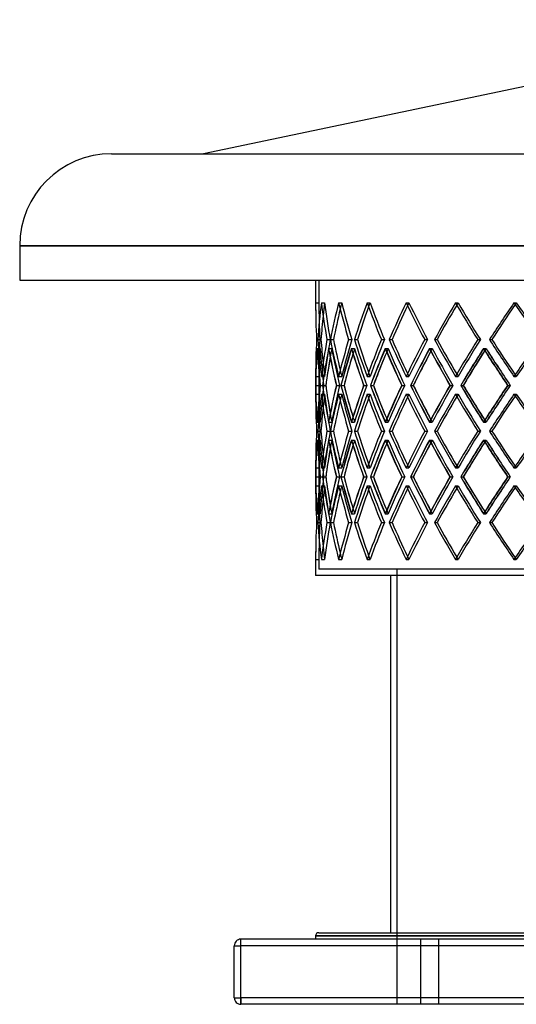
# Model space of a CAD drawing. Header units: millimetres. Extents: x -790 to 790, y -378 to 378.
# Tile 1 of 8: x -790 to -408, y -378 to 378. Entities that reach past the tile are written whole.
import ezdxf

# ---------------------------------------------------------------- set-up
doc = ezdxf.new("R2010")
doc.units = ezdxf.units.MM
doc.layers.add('HIDDEN', color=7, linetype='Continuous')
doc.layers.add('THICK', color=7, linetype='Continuous')

msp = doc.modelspace()

# ---------------------------------------------------------------- linework, layer by layer
at = {"layer": 'HIDDEN'}
for p, q in [((0, 204.46), (-790, 204.46)), ((-560, 178), (0, 178)), ((-560, 178), (-560, 160.64)), ((-562.5, 160.64), (-560, 160.64)), ((-558.06, 160.64), (-555.58, 160.64)), ((-558.06, 160.64), (-555.58, 160.64)), ((-544.83, 160.64), (-542.41, 160.64)), ((-544.83, 160.64), (-542.41, 160.64)), ((-523, 160.64), (-520.67, 160.64)), ((-523, 160.64), (-520.67, 160.64)), ((-492.92, 160.64), (-490.73, 160.64)), ((-492.92, 160.64), (-490.73, 160.64)), ((-455.07, 160.64), (-453.05, 160.64)), ((-455.07, 160.64), (-453.05, 160.64)), ((-410.04, 160.64), (-408.22, 160.64)), ((-410.04, 160.64), (-408.22, 160.64)), ((-561.79, 132.37), (-559.29, 132.37)), ((-561.79, 132.37), (-559.29, 132.37)), ((-560.9, 132.37), (-558.42, 132.37)), ((-553.81, 132.37), (-551.33, 132.37)), ((-553.81, 132.37), (-551.33, 132.37)), ((-551.17, 132.37), (-548.75, 132.37)), ((-537.11, 132.37), (-534.68, 132.37)), ((-537.11, 132.37), (-534.68, 132.37)), ((-532.75, 132.37), (-530.42, 132.37)), ((-511.93, 132.37), (-509.6, 132.37)), ((-511.93, 132.37), (-509.6, 132.37)), ((-505.92, 132.37), (-503.73, 132.37)), ((-478.68, 132.37), (-476.48, 132.37)), ((-478.68, 132.37), (-476.48, 132.37)), ((-471.12, 132.37), (-469.09, 132.37)), ((-437.88, 132.37), (-435.85, 132.37)), ((-437.88, 132.37), (-435.85, 132.37)), ((-428.88, 132.37), (-427.06, 132.37)), ((-561.4, 125.51), (-558.9, 125.51)), ((-561.38, 125.51), (-558.89, 125.51)), ((-552.57, 125.51), (-550.09, 125.51)), ((-552.5, 125.51), (-550.08, 125.51)), ((-535.03, 125.51), (-532.6, 125.51)), ((-534.91, 125.51), (-532.58, 125.51)), ((-509.04, 125.51), (-506.72, 125.51)), ((-508.89, 125.51), (-506.69, 125.51)), ((-475.03, 125.51), (-472.84, 125.51)), ((-474.83, 125.51), (-472.81, 125.51)), ((-433.53, 125.51), (-431.51, 125.51)), ((-433.29, 125.51), (-431.47, 125.51)), ((-562.5, 104.09), (-560, 104.09)), ((-560, 104.09), (-560, 90.38)), ((-558.06, 104.09), (-555.58, 104.09)), ((-558.06, 104.09), (-555.58, 104.09)), ((-544.83, 104.09), (-542.41, 104.09)), ((-544.83, 104.09), (-542.41, 104.09)), ((-523, 104.09), (-520.67, 104.09)), ((-523, 104.09), (-520.67, 104.09)), ((-492.92, 104.09), (-490.73, 104.09)), ((-492.92, 104.09), (-490.73, 104.09)), ((-455.07, 104.09), (-453.05, 104.09)), ((-455.07, 104.09), (-453.05, 104.09)), ((-410.04, 104.09), (-408.22, 104.09)), ((-410.04, 104.09), (-408.22, 104.09)), ((-562.45, 97.23), (-559.96, 97.23)), ((-558.91, 97.23), (-556.4, 97.23)), ((-558.88, 97.23), (-556.4, 97.23)), ((-557.12, 97.23), (-554.69, 97.23)), ((-546.56, 97.23), (-544.06, 97.23)), ((-546.49, 97.23), (-544.07, 97.23)), ((-543.01, 97.23), (-540.67, 97.23)), ((-525.59, 97.23), (-523.15, 97.23)), ((-525.48, 97.23), (-523.16, 97.23)), ((-520.33, 97.23), (-518.12, 97.23)), ((-496.32, 97.23), (-493.98, 97.23)), ((-496.19, 97.23), (-494, 97.23)), ((-489.44, 97.23), (-487.41, 97.23)), ((-459.23, 97.23), (-457.03, 97.23)), ((-459.07, 97.23), (-457.05, 97.23)), ((-450.84, 97.23), (-449, 97.23)), ((-414.9, 97.23), (-412.86, 97.23)), ((-414.71, 97.23), (-412.88, 97.23)), ((-562.5, 90.38), (-560, 90.38)), ((-558.06, 90.38), (-555.58, 90.38)), ((-558.06, 90.38), (-555.58, 90.38)), ((-544.83, 90.38), (-542.41, 90.38)), ((-544.83, 90.38), (-542.41, 90.38)), ((-523, 90.38), (-520.67, 90.38)), ((-523, 90.38), (-520.67, 90.38)), ((-492.92, 90.38), (-490.73, 90.38)), ((-492.92, 90.38), (-490.73, 90.38)), ((-455.07, 90.38), (-453.05, 90.38)), ((-455.07, 90.38), (-453.05, 90.38)), ((-410.04, 90.38), (-408.22, 90.38)), ((-410.04, 90.38), (-408.22, 90.38)), ((-561.4, 68.96), (-558.9, 68.96)), ((-561.38, 68.96), (-558.89, 68.96)), ((-552.57, 68.96), (-550.09, 68.96)), ((-552.5, 68.96), (-550.08, 68.96)), ((-535.03, 68.96), (-532.6, 68.96)), ((-534.91, 68.96), (-532.58, 68.96)), ((-509.04, 68.96), (-506.72, 68.96)), ((-508.89, 68.96), (-506.69, 68.96)), ((-475.03, 68.96), (-472.84, 68.96)), ((-474.83, 68.96), (-472.81, 68.96)), ((-433.53, 68.96), (-431.51, 68.96)), ((-433.29, 68.96), (-431.47, 68.96)), ((-561.79, 62.1), (-559.29, 62.1)), ((-561.79, 62.1), (-559.29, 62.1)), ((-560.9, 62.1), (-558.42, 62.1)), ((-553.81, 62.1), (-551.33, 62.1)), ((-553.81, 62.1), (-551.33, 62.1)), ((-551.17, 62.1), (-548.75, 62.1)), ((-537.11, 62.1), (-534.68, 62.1)), ((-537.11, 62.1), (-534.68, 62.1)), ((-532.75, 62.1), (-530.42, 62.1)), ((-511.93, 62.1), (-509.6, 62.1)), ((-511.93, 62.1), (-509.6, 62.1)), ((-505.92, 62.1), (-503.73, 62.1)), ((-478.68, 62.1), (-476.48, 62.1)), ((-478.68, 62.1), (-476.48, 62.1)), ((-471.12, 62.1), (-469.09, 62.1)), ((-437.88, 62.1), (-435.85, 62.1)), ((-437.88, 62.1), (-435.85, 62.1)), ((-428.88, 62.1), (-427.06, 62.1)), ((-561.4, 55.24), (-558.9, 55.24)), ((-561.38, 55.24), (-558.89, 55.24)), ((-552.57, 55.24), (-550.09, 55.24)), ((-552.5, 55.24), (-550.08, 55.24)), ((-535.03, 55.24), (-532.6, 55.24)), ((-534.91, 55.24), (-532.58, 55.24)), ((-509.04, 55.24), (-506.72, 55.24)), ((-508.89, 55.24), (-506.69, 55.24)), ((-475.03, 55.24), (-472.84, 55.24)), ((-474.83, 55.24), (-472.81, 55.24)), ((-433.53, 55.24), (-431.51, 55.24)), ((-433.29, 55.24), (-431.47, 55.24)), ((-562.5, 33.82), (-560, 33.82)), ((-560, 33.82), (-560, 20.11)), ((-558.06, 33.82), (-555.58, 33.82)), ((-558.06, 33.82), (-555.58, 33.82)), ((-544.83, 33.82), (-542.41, 33.82)), ((-544.83, 33.82), (-542.41, 33.82)), ((-523, 33.82), (-520.67, 33.82)), ((-523, 33.82), (-520.67, 33.82)), ((-492.92, 33.82), (-490.73, 33.82)), ((-492.92, 33.82), (-490.73, 33.82)), ((-455.07, 33.82), (-453.05, 33.82)), ((-455.07, 33.82), (-453.05, 33.82)), ((-410.04, 33.82), (-408.22, 33.82)), ((-410.04, 33.82), (-408.22, 33.82)), ((-562.45, 26.97), (-559.96, 26.97)), ((-558.91, 26.97), (-556.4, 26.97)), ((-558.88, 26.97), (-556.4, 26.97)), ((-557.12, 26.97), (-554.69, 26.97)), ((-546.56, 26.97), (-544.06, 26.97)), ((-546.49, 26.97), (-544.07, 26.97)), ((-543.01, 26.97), (-540.67, 26.97)), ((-525.59, 26.97), (-523.15, 26.97)), ((-525.48, 26.97), (-523.16, 26.97)), ((-520.33, 26.97), (-518.12, 26.97)), ((-496.32, 26.97), (-493.98, 26.97)), ((-496.19, 26.97), (-494, 26.97)), ((-489.44, 26.97), (-487.41, 26.97)), ((-459.23, 26.97), (-457.03, 26.97)), ((-459.07, 26.97), (-457.05, 26.97)), ((-450.84, 26.97), (-449, 26.97)), ((-414.9, 26.97), (-412.86, 26.97)), ((-414.71, 26.97), (-412.88, 26.97)), ((-562.5, 20.11), (-560, 20.11)), ((-558.06, 20.11), (-555.58, 20.11)), ((-558.06, 20.11), (-555.58, 20.11)), ((-544.83, 20.11), (-542.41, 20.11)), ((-544.83, 20.11), (-542.41, 20.11)), ((-523, 20.11), (-520.67, 20.11)), ((-523, 20.11), (-520.67, 20.11)), ((-492.92, 20.11), (-490.73, 20.11)), ((-492.92, 20.11), (-490.73, 20.11)), ((-455.07, 20.11), (-453.05, 20.11)), ((-455.07, 20.11), (-453.05, 20.11)), ((-410.04, 20.11), (-408.22, 20.11)), ((-410.04, 20.11), (-408.22, 20.11)), ((-561.4, -1.31), (-558.9, -1.31)), ((-561.38, -1.31), (-558.89, -1.31)), ((-552.57, -1.31), (-550.09, -1.31)), ((-552.5, -1.31), (-550.08, -1.31)), ((-535.03, -1.31), (-532.6, -1.31)), ((-534.91, -1.31), (-532.58, -1.31)), ((-509.04, -1.31), (-506.72, -1.31)), ((-508.89, -1.31), (-506.69, -1.31)), ((-475.03, -1.31), (-472.84, -1.31)), ((-474.83, -1.31), (-472.81, -1.31)), ((-433.53, -1.31), (-431.51, -1.31)), ((-433.29, -1.31), (-431.47, -1.31)), ((-561.79, -8.17), (-559.29, -8.17)), ((-561.79, -8.17), (-559.29, -8.17)), ((-560.9, -8.17), (-558.42, -8.17)), ((-553.81, -8.17), (-551.33, -8.17)), ((-553.81, -8.17), (-551.33, -8.17)), ((-551.17, -8.17), (-548.75, -8.17)), ((-537.11, -8.17), (-534.68, -8.17)), ((-537.11, -8.17), (-534.68, -8.17)), ((-532.75, -8.17), (-530.42, -8.17)), ((-511.93, -8.17), (-509.6, -8.17)), ((-511.93, -8.17), (-509.6, -8.17)), ((-505.92, -8.17), (-503.73, -8.17)), ((-478.68, -8.17), (-476.48, -8.17)), ((-478.68, -8.17), (-476.48, -8.17)), ((-471.12, -8.17), (-469.09, -8.17)), ((-437.88, -8.17), (-435.85, -8.17)), ((-437.88, -8.17), (-435.85, -8.17)), ((-428.88, -8.17), (-427.06, -8.17)), ((-562.5, -36.44), (-560, -36.44)), ((-560, -36.44), (-560, -43.8)), ((-558.06, -36.44), (-555.58, -36.44)), ((-558.06, -36.44), (-555.58, -36.44)), ((-544.83, -36.44), (-542.41, -36.44)), ((-544.83, -36.44), (-542.41, -36.44)), ((-523, -36.44), (-520.67, -36.44)), ((-523, -36.44), (-520.67, -36.44)), ((-492.92, -36.44), (-490.73, -36.44)), ((-492.92, -36.44), (-490.73, -36.44)), ((-455.07, -36.44), (-453.05, -36.44)), ((-455.07, -36.44), (-453.05, -36.44)), ((-410.04, -36.44), (-408.22, -36.44)), ((-410.04, -36.44), (-408.22, -36.44)), ((0, -43.8), (-560, -43.8)), ((-500, -43.8), (-500, -378)), ((-620, -333), (-620, -328)), ((-620, -328), (-620, -328)), ((0, -325.5), (-562.5, -325.5)), ((-482, -328), (-482, -378)), ((-482, -328), (-482, -378)), ((-468, -328), (-468, -378)), ((-468, -328), (-468, -378)), ((-625, -333), (-625, -333)), ((-625, -333), (-620, -333)), ((620, -333), (-620, -333)), ((-620, -373), (-620, -333)), ((-625, -373), (-625, -373)), ((-625, -373), (-620, -373)), ((620, -373), (-620, -373)), ((-620, -378), (-620, -373)), ((-620, -378), (-620, -378))]:
    msp.add_line(p, q, dxfattribs=at)
for centre, major_axis, ratio, start_param, end_param in [((0, 160.64), (421.94, 421.94), 0.881619, 2.293363, 2.343656), ((0, 160.64), (0, -560), 1, -1.570796, -1.520278), ((0, 160.64), (0, 560), 1, 1.570796, 1.621314), ((0, 160.64), (-420.06, -420.06), 0.881619, -0.84823, -0.830557), ((0, 160.64), (-420.06, 420.06), 0.881619, 0.84823, 0.898748), ((0, 160.64), (420.06, -420.06), 0.881619, -2.293363, -2.242845), ((0, 160.64), (444.46, 444.46), 0.77568, 2.230531, 2.280824), ((0, 160.64), (-442.49, -442.49), 0.77568, -0.911062, -0.902368), ((0, 160.64), (-442.49, 442.49), 0.77568, 0.911062, 0.96158), ((0, 160.64), (442.49, -442.49), 0.77568, -2.230531, -2.180013), ((0, 160.64), (465.23, 465.23), 0.679599, 2.167699, 2.217992), ((0, 160.64), (-463.17, -463.17), 0.679599, -0.973894, -0.968256), ((0, 160.64), (-463.17, 463.17), 0.679599, 0.973894, 1.024412), ((0, 160.64), (463.17, -463.17), 0.679599, -2.167699, -2.117181), ((0, 160.64), (484.17, 484.17), 0.591398, 2.104867, 2.15516), ((0, 160.64), (-482.02, -482.02), 0.591398, -1.036726, -1.032665), ((0, 160.64), (-482.02, 482.02), 0.591398, 1.036726, 1.087243), ((0, 160.64), (482.02, -482.02), 0.591398, -2.104867, -2.054349), ((0, 160.64), (501.19, 501.19), 0.509525, 2.042035, 2.092328), ((0, 160.64), (-498.96, -498.96), 0.509525, -1.099557, -1.096485), ((0, 160.64), (-498.96, 498.96), 0.509525, 1.099557, 1.150075), ((0, 160.64), (498.96, -498.96), 0.509525, -2.042035, -1.991517), ((0, 160.64), (516.24, 516.24), 0.432739, 1.979203, 2.029497), ((0, 160.64), (-513.94, -513.94), 0.432739, -1.162389, -1.160012), ((0, 160.64), (-513.94, 513.94), 0.432739, 1.162389, 1.212907), ((0, 160.64), (513.94, -513.94), 0.432739, -1.979203, -1.928685), ((0, 104.09), (421.94, -421.94), 0.881619, -2.343656, -2.293363), ((0, 104.09), (0, 560), 1, 1.520278, 1.570796), ((0, 104.09), (0, -560), 1, -1.621314, -1.570796), ((0, 104.09), (-420.06, -420.06), 0.881619, -0.898748, -0.84823), ((0, 104.09), (420.06, 420.06), 0.881619, 2.242845, 2.293363), ((0, 104.09), (444.46, -444.46), 0.77568, -2.280824, -2.230531), ((0, 104.09), (-442.49, -442.49), 0.77568, -0.96158, -0.911062), ((0, 104.09), (442.49, 442.49), 0.77568, 2.180013, 2.230531), ((0, 104.09), (465.23, -465.23), 0.679599, -2.217992, -2.167699), ((0, 104.09), (-463.17, -463.17), 0.679599, -1.024412, -0.973894), ((0, 104.09), (463.17, 463.17), 0.679599, 2.117181, 2.167699), ((0, 104.09), (484.17, -484.17), 0.591398, -2.15516, -2.104867), ((0, 104.09), (-482.02, -482.02), 0.591398, -1.087243, -1.036726), ((0, 104.09), (482.02, 482.02), 0.591398, 2.054349, 2.104867), ((0, 104.09), (501.19, -501.19), 0.509525, -2.092328, -2.042035), ((0, 104.09), (-498.96, -498.96), 0.509525, -1.150075, -1.099557), ((0, 104.09), (498.96, 498.96), 0.509525, 1.991517, 2.042035), ((0, 104.09), (516.24, -516.24), 0.432739, -2.029497, -1.979203), ((0, 104.09), (-513.94, -513.94), 0.432739, -1.212907, -1.162389), ((0, 104.09), (513.94, 513.94), 0.432739, 1.928685, 1.979203), ((0, 160.64), (421.94, 421.94), 0.881619, 2.355863, 2.406334), ((0, 90.38), (421.94, -421.94), 0.881619, -2.355863, -2.30555), ((0, 160.64), (420.06, 420.06), 0.881619, 2.356142, 2.406841), ((0, 90.38), (0, -560), 1, -1.633576, -1.59788), ((0, 160.64), (0, 560), 1, 1.633576, 1.684274), ((0, 90.38), (420.06, -420.06), 0.881619, -2.356142, -2.305605), ((0, 160.64), (444.46, 444.46), 0.77568, 2.293031, 2.343502), ((0, 90.38), (444.46, -444.46), 0.77568, -2.293031, -2.242718), ((0, 90.38), (-420.06, -420.06), 0.881619, -0.911009, -0.899159), ((0, 160.64), (442.49, 442.49), 0.77568, 2.29331, 2.305214), ((0, 160.64), (-420.06, 420.06), 0.881619, 0.911009, 0.961708), ((0, 90.38), (442.49, -442.49), 0.77568, -2.29331, -2.242773), ((0, 160.64), (465.23, 465.23), 0.679599, 2.230199, 2.28067), ((0, 90.38), (465.23, -465.23), 0.679599, -2.230199, -2.179886), ((0, 90.38), (-442.49, -442.49), 0.77568, -0.973841, -0.966828), ((0, 160.64), (463.17, 463.17), 0.679599, 2.230478, 2.237544), ((0, 160.64), (-442.49, 442.49), 0.77568, 0.973841, 1.02454), ((0, 90.38), (463.17, -463.17), 0.679599, -2.230478, -2.179941), ((0, 160.64), (484.17, 484.17), 0.591398, 2.167367, 2.217838), ((0, 90.38), (484.17, -484.17), 0.591398, -2.167367, -2.117055), ((0, 90.38), (-463.17, -463.17), 0.679599, -1.036673, -1.031788), ((0, 160.64), (482.02, 482.02), 0.591398, 2.167646, 2.172584), ((0, 160.64), (-463.17, 463.17), 0.679599, 1.036673, 1.087372), ((0, 90.38), (482.02, -482.02), 0.591398, -2.167646, -2.117109), ((0, 160.64), (501.19, 501.19), 0.509525, 2.104535, 2.155007), ((0, 90.38), (501.19, -501.19), 0.509525, -2.104535, -2.054223), ((0, 90.38), (-482.02, -482.02), 0.591398, -1.099505, -1.095846), ((0, 160.64), (498.96, 498.96), 0.509525, 2.104815, 2.108526), ((0, 160.64), (-482.02, 482.02), 0.591398, 1.099505, 1.150203), ((0, 90.38), (498.96, -498.96), 0.509525, -2.104815, -2.054277), ((0, 160.64), (516.24, 516.24), 0.432739, 2.041703, 2.092175), ((0, 90.38), (516.24, -516.24), 0.432739, -2.041703, -1.991391), ((0, 90.38), (-498.96, -498.96), 0.509525, -1.162337, -1.159498), ((0, 160.64), (513.94, 513.94), 0.432739, 2.041983, 2.044874), ((0, 160.64), (-498.96, 498.96), 0.509525, 1.162337, 1.213035), ((0, 90.38), (513.94, -513.94), 0.432739, -2.041983, -1.991445), ((0, 104.09), (-420.06, 420.06), 0.881619, 0.830557, 0.84823), ((0, 104.09), (-442.49, 442.49), 0.77568, 0.902368, 0.911062), ((0, 104.09), (-463.17, 463.17), 0.679599, 0.968256, 0.973894), ((0, 104.09), (-482.02, 482.02), 0.591398, 1.032665, 1.036726), ((0, 160.64), (442.49, 442.49), 0.77568, 2.334228, 2.344009), ((0, 160.64), (463.17, 463.17), 0.679599, 2.271397, 2.281177), ((0, 160.64), (482.02, 482.02), 0.591398, 2.208565, 2.218345), ((0, 160.64), (498.96, 498.96), 0.509525, 2.145733, 2.155513), ((0, 104.09), (-498.96, 498.96), 0.509525, 1.096485, 1.099557), ((0, 160.64), (513.94, 513.94), 0.432739, 2.082901, 2.092681), ((0, 104.09), (-513.94, 513.94), 0.432739, 1.160012, 1.162389), ((0, 33.82), (421.94, -421.94), 0.881619, -2.406334, -2.355863), ((0, 104.09), (421.94, 421.94), 0.881619, 2.30555, 2.355863), ((0, 33.82), (420.06, -420.06), 0.881619, -2.406841, -2.356142), ((0, 33.82), (0, -560), 1, -1.684274, -1.633576), ((0, 104.09), (420.06, 420.06), 0.881619, 2.305605, 2.356142), ((0, 33.82), (444.46, -444.46), 0.77568, -2.343502, -2.293031), ((0, 33.82), (442.49, -442.49), 0.77568, -2.344009, -2.334228), ((0, 104.09), (444.46, 444.46), 0.77568, 2.242718, 2.293031), ((0, 33.82), (-420.06, -420.06), 0.881619, -0.961708, -0.911009), ((0, 104.09), (442.49, 442.49), 0.77568, 2.242773, 2.29331), ((0, 33.82), (465.23, -465.23), 0.679599, -2.28067, -2.230199), ((0, 33.82), (463.17, -463.17), 0.679599, -2.281177, -2.271397), ((0, 104.09), (465.23, 465.23), 0.679599, 2.179886, 2.230199), ((0, 33.82), (-442.49, -442.49), 0.77568, -1.02454, -0.973841), ((0, 104.09), (463.17, 463.17), 0.679599, 2.179941, 2.230478), ((0, 33.82), (484.17, -484.17), 0.591398, -2.217838, -2.167367), ((0, 33.82), (482.02, -482.02), 0.591398, -2.218345, -2.208565), ((0, 104.09), (484.17, 484.17), 0.591398, 2.117055, 2.167367), ((0, 33.82), (-463.17, -463.17), 0.679599, -1.087372, -1.036673), ((0, 104.09), (482.02, 482.02), 0.591398, 2.117109, 2.167646), ((0, 33.82), (501.19, -501.19), 0.509525, -2.155007, -2.104535), ((0, 33.82), (498.96, -498.96), 0.509525, -2.155513, -2.145733), ((0, 104.09), (501.19, 501.19), 0.509525, 2.054223, 2.104535), ((0, 33.82), (-482.02, -482.02), 0.591398, -1.150203, -1.099505), ((0, 104.09), (498.96, 498.96), 0.509525, 2.054277, 2.104815), ((0, 33.82), (516.24, -516.24), 0.432739, -2.092175, -2.041703), ((0, 33.82), (513.94, -513.94), 0.432739, -2.092681, -2.082901), ((0, 104.09), (516.24, 516.24), 0.432739, 1.991391, 2.041703), ((0, 33.82), (-498.96, -498.96), 0.509525, -1.213035, -1.162337), ((0, 104.09), (513.94, 513.94), 0.432739, 1.991445, 2.041983), ((0, 90.38), (421.94, 421.94), 0.881619, 2.293363, 2.343656), ((0, 90.38), (0, -560), 1, -1.570796, -1.520278), ((0, 90.38), (0, 560), 1, 1.570796, 1.621314), ((0, 104.09), (0, 560), 1, 1.59788, 1.633576), ((0, 90.38), (-420.06, -420.06), 0.881619, -0.84823, -0.830557), ((0, 90.38), (-420.06, 420.06), 0.881619, 0.84823, 0.898748), ((0, 90.38), (420.06, -420.06), 0.881619, -2.293363, -2.242845), ((0, 90.38), (444.46, 444.46), 0.77568, 2.230531, 2.280824), ((0, 90.38), (-442.49, -442.49), 0.77568, -0.911062, -0.902368), ((0, 90.38), (-442.49, 442.49), 0.77568, 0.911062, 0.96158), ((0, 90.38), (442.49, -442.49), 0.77568, -2.230531, -2.180013), ((0, 90.38), (465.23, 465.23), 0.679599, 2.167699, 2.217992), ((0, 90.38), (-463.17, -463.17), 0.679599, -0.973894, -0.968256), ((0, 90.38), (-463.17, 463.17), 0.679599, 0.973894, 1.024412), ((0, 90.38), (463.17, -463.17), 0.679599, -2.167699, -2.117181), ((0, 90.38), (484.17, 484.17), 0.591398, 2.104867, 2.15516), ((0, 90.38), (-482.02, -482.02), 0.591398, -1.036726, -1.032665), ((0, 90.38), (-482.02, 482.02), 0.591398, 1.036726, 1.087243), ((0, 90.38), (482.02, -482.02), 0.591398, -2.104867, -2.054349), ((0, 90.38), (501.19, 501.19), 0.509525, 2.042035, 2.092328), ((0, 90.38), (-498.96, -498.96), 0.509525, -1.099557, -1.096485), ((0, 90.38), (-498.96, 498.96), 0.509525, 1.099557, 1.150075), ((0, 90.38), (498.96, -498.96), 0.509525, -2.042035, -1.991517), ((0, 90.38), (516.24, 516.24), 0.432739, 1.979203, 2.029497), ((0, 90.38), (-513.94, -513.94), 0.432739, -1.162389, -1.160012), ((0, 90.38), (-513.94, 513.94), 0.432739, 1.162389, 1.212907), ((0, 90.38), (513.94, -513.94), 0.432739, -1.979203, -1.928685), ((0, 33.82), (442.49, -442.49), 0.77568, -2.305214, -2.29331), ((0, 104.09), (-420.06, 420.06), 0.881619, 0.899159, 0.911009), ((0, 104.09), (-442.49, 442.49), 0.77568, 0.966828, 0.973841), ((0, 33.82), (463.17, -463.17), 0.679599, -2.237544, -2.230478), ((0, 104.09), (-463.17, 463.17), 0.679599, 1.031788, 1.036673), ((0, 33.82), (482.02, -482.02), 0.591398, -2.172584, -2.167646), ((0, 104.09), (-482.02, 482.02), 0.591398, 1.095846, 1.099505), ((0, 33.82), (498.96, -498.96), 0.509525, -2.108526, -2.104815), ((0, 104.09), (-498.96, 498.96), 0.509525, 1.159498, 1.162337), ((0, 33.82), (513.94, -513.94), 0.432739, -2.044874, -2.041983), ((0, 33.82), (421.94, -421.94), 0.881619, -2.343656, -2.293363), ((0, 33.82), (0, 560), 1, 1.520278, 1.570796), ((0, 33.82), (0, -560), 1, -1.621314, -1.570796), ((0, 33.82), (-420.06, -420.06), 0.881619, -0.898748, -0.84823), ((0, 33.82), (420.06, 420.06), 0.881619, 2.242845, 2.293363), ((0, 33.82), (444.46, -444.46), 0.77568, -2.280824, -2.230531), ((0, 33.82), (-442.49, -442.49), 0.77568, -0.96158, -0.911062), ((0, 33.82), (442.49, 442.49), 0.77568, 2.180013, 2.230531), ((0, 33.82), (465.23, -465.23), 0.679599, -2.217992, -2.167699), ((0, 33.82), (-463.17, -463.17), 0.679599, -1.024412, -0.973894), ((0, 33.82), (463.17, 463.17), 0.679599, 2.117181, 2.167699), ((0, 33.82), (484.17, -484.17), 0.591398, -2.15516, -2.104867), ((0, 33.82), (-482.02, -482.02), 0.591398, -1.087243, -1.036726), ((0, 33.82), (482.02, 482.02), 0.591398, 2.054349, 2.104867), ((0, 33.82), (501.19, -501.19), 0.509525, -2.092328, -2.042035), ((0, 33.82), (-498.96, -498.96), 0.509525, -1.150075, -1.099557), ((0, 33.82), (498.96, 498.96), 0.509525, 1.991517, 2.042035), ((0, 33.82), (516.24, -516.24), 0.432739, -2.029497, -1.979203), ((0, 33.82), (-513.94, -513.94), 0.432739, -1.212907, -1.162389), ((0, 33.82), (513.94, 513.94), 0.432739, 1.928685, 1.979203), ((0, 90.38), (421.94, 421.94), 0.881619, 2.355863, 2.406334), ((0, 20.11), (421.94, -421.94), 0.881619, -2.355863, -2.30555), ((0, 90.38), (420.06, 420.06), 0.881619, 2.356142, 2.406841), ((0, 20.11), (0, -560), 1, -1.633576, -1.59788), ((0, 90.38), (0, 560), 1, 1.633576, 1.684274), ((0, 20.11), (420.06, -420.06), 0.881619, -2.356142, -2.305605), ((0, 90.38), (444.46, 444.46), 0.77568, 2.293031, 2.343502), ((0, 20.11), (444.46, -444.46), 0.77568, -2.293031, -2.242718), ((0, 20.11), (-420.06, -420.06), 0.881619, -0.911009, -0.899159), ((0, 90.38), (442.49, 442.49), 0.77568, 2.29331, 2.305214), ((0, 90.38), (-420.06, 420.06), 0.881619, 0.911009, 0.961708), ((0, 20.11), (442.49, -442.49), 0.77568, -2.29331, -2.242773), ((0, 90.38), (465.23, 465.23), 0.679599, 2.230199, 2.28067), ((0, 20.11), (465.23, -465.23), 0.679599, -2.230199, -2.179886), ((0, 20.11), (-442.49, -442.49), 0.77568, -0.973841, -0.966828), ((0, 90.38), (463.17, 463.17), 0.679599, 2.230478, 2.237544), ((0, 90.38), (-442.49, 442.49), 0.77568, 0.973841, 1.02454), ((0, 20.11), (463.17, -463.17), 0.679599, -2.230478, -2.179941), ((0, 90.38), (484.17, 484.17), 0.591398, 2.167367, 2.217838), ((0, 20.11), (484.17, -484.17), 0.591398, -2.167367, -2.117055), ((0, 20.11), (-463.17, -463.17), 0.679599, -1.036673, -1.031788), ((0, 90.38), (482.02, 482.02), 0.591398, 2.167646, 2.172584), ((0, 90.38), (-463.17, 463.17), 0.679599, 1.036673, 1.087372), ((0, 20.11), (482.02, -482.02), 0.591398, -2.167646, -2.117109), ((0, 90.38), (501.19, 501.19), 0.509525, 2.104535, 2.155007), ((0, 20.11), (501.19, -501.19), 0.509525, -2.104535, -2.054223), ((0, 20.11), (-482.02, -482.02), 0.591398, -1.099505, -1.095846), ((0, 90.38), (498.96, 498.96), 0.509525, 2.104815, 2.108526), ((0, 90.38), (-482.02, 482.02), 0.591398, 1.099505, 1.150203), ((0, 20.11), (498.96, -498.96), 0.509525, -2.104815, -2.054277), ((0, 90.38), (516.24, 516.24), 0.432739, 2.041703, 2.092175), ((0, 20.11), (516.24, -516.24), 0.432739, -2.041703, -1.991391), ((0, 20.11), (-498.96, -498.96), 0.509525, -1.162337, -1.159498), ((0, 90.38), (513.94, 513.94), 0.432739, 2.041983, 2.044874), ((0, 90.38), (-498.96, 498.96), 0.509525, 1.162337, 1.213035), ((0, 20.11), (513.94, -513.94), 0.432739, -2.041983, -1.991445), ((0, 33.82), (-420.06, 420.06), 0.881619, 0.830557, 0.84823), ((0, 33.82), (-442.49, 442.49), 0.77568, 0.902368, 0.911062), ((0, 90.38), (442.49, 442.49), 0.77568, 2.334228, 2.344009), ((0, 90.38), (463.17, 463.17), 0.679599, 2.271397, 2.281177), ((0, 33.82), (-463.17, 463.17), 0.679599, 0.968256, 0.973894), ((0, 90.38), (482.02, 482.02), 0.591398, 2.208565, 2.218345), ((0, 33.82), (-482.02, 482.02), 0.591398, 1.032665, 1.036726), ((0, 90.38), (498.96, 498.96), 0.509525, 2.145733, 2.155513), ((0, 33.82), (-498.96, 498.96), 0.509525, 1.096485, 1.099557), ((0, 90.38), (513.94, 513.94), 0.432739, 2.082901, 2.092681), ((0, 33.82), (-513.94, 513.94), 0.432739, 1.160012, 1.162389), ((0, -36.44), (421.94, -421.94), 0.881619, -2.406334, -2.355863), ((0, 33.82), (421.94, 421.94), 0.881619, 2.30555, 2.355863), ((0, -36.44), (420.06, -420.06), 0.881619, -2.406841, -2.356142), ((0, -36.44), (0, -560), 1, -1.684274, -1.633576), ((0, 33.82), (420.06, 420.06), 0.881619, 2.305605, 2.356142), ((0, -36.44), (444.46, -444.46), 0.77568, -2.343502, -2.293031), ((0, -36.44), (442.49, -442.49), 0.77568, -2.344009, -2.334228), ((0, 33.82), (444.46, 444.46), 0.77568, 2.242718, 2.293031), ((0, -36.44), (-420.06, -420.06), 0.881619, -0.961708, -0.911009), ((0, 33.82), (442.49, 442.49), 0.77568, 2.242773, 2.29331), ((0, -36.44), (465.23, -465.23), 0.679599, -2.28067, -2.230199), ((0, -36.44), (463.17, -463.17), 0.679599, -2.281177, -2.271397), ((0, 33.82), (465.23, 465.23), 0.679599, 2.179886, 2.230199), ((0, -36.44), (-442.49, -442.49), 0.77568, -1.02454, -0.973841), ((0, 33.82), (463.17, 463.17), 0.679599, 2.179941, 2.230478), ((0, -36.44), (484.17, -484.17), 0.591398, -2.217838, -2.167367), ((0, -36.44), (482.02, -482.02), 0.591398, -2.218345, -2.208565), ((0, 33.82), (484.17, 484.17), 0.591398, 2.117055, 2.167367), ((0, -36.44), (-463.17, -463.17), 0.679599, -1.087372, -1.036673), ((0, 33.82), (482.02, 482.02), 0.591398, 2.117109, 2.167646), ((0, -36.44), (501.19, -501.19), 0.509525, -2.155007, -2.104535), ((0, -36.44), (498.96, -498.96), 0.509525, -2.155513, -2.145733), ((0, 33.82), (501.19, 501.19), 0.509525, 2.054223, 2.104535), ((0, -36.44), (-482.02, -482.02), 0.591398, -1.150203, -1.099505), ((0, 33.82), (498.96, 498.96), 0.509525, 2.054277, 2.104815), ((0, -36.44), (516.24, -516.24), 0.432739, -2.092175, -2.041703), ((0, -36.44), (513.94, -513.94), 0.432739, -2.092681, -2.082901), ((0, 33.82), (516.24, 516.24), 0.432739, 1.991391, 2.041703), ((0, -36.44), (-498.96, -498.96), 0.509525, -1.213035, -1.162337), ((0, 33.82), (513.94, 513.94), 0.432739, 1.991445, 2.041983), ((0, 20.11), (421.94, 421.94), 0.881619, 2.293363, 2.343656), ((0, 20.11), (0, -560), 1, -1.570796, -1.520278), ((0, 20.11), (0, 560), 1, 1.570796, 1.621314), ((0, 33.82), (0, 560), 1, 1.59788, 1.633576), ((0, 20.11), (-420.06, -420.06), 0.881619, -0.84823, -0.830557), ((0, 20.11), (-420.06, 420.06), 0.881619, 0.84823, 0.898748), ((0, 20.11), (420.06, -420.06), 0.881619, -2.293363, -2.242845), ((0, 20.11), (444.46, 444.46), 0.77568, 2.230531, 2.280824), ((0, 20.11), (-442.49, -442.49), 0.77568, -0.911062, -0.902368), ((0, 20.11), (-442.49, 442.49), 0.77568, 0.911062, 0.96158), ((0, 20.11), (442.49, -442.49), 0.77568, -2.230531, -2.180013), ((0, 20.11), (465.23, 465.23), 0.679599, 2.167699, 2.217992), ((0, 20.11), (-463.17, -463.17), 0.679599, -0.973894, -0.968256), ((0, 20.11), (-463.17, 463.17), 0.679599, 0.973894, 1.024412), ((0, 20.11), (463.17, -463.17), 0.679599, -2.167699, -2.117181), ((0, 20.11), (484.17, 484.17), 0.591398, 2.104867, 2.15516), ((0, 20.11), (-482.02, -482.02), 0.591398, -1.036726, -1.032665), ((0, 20.11), (-482.02, 482.02), 0.591398, 1.036726, 1.087243), ((0, 20.11), (482.02, -482.02), 0.591398, -2.104867, -2.054349), ((0, 20.11), (501.19, 501.19), 0.509525, 2.042035, 2.092328), ((0, 20.11), (-498.96, -498.96), 0.509525, -1.099557, -1.096485), ((0, 20.11), (-498.96, 498.96), 0.509525, 1.099557, 1.150075), ((0, 20.11), (498.96, -498.96), 0.509525, -2.042035, -1.991517), ((0, 20.11), (516.24, 516.24), 0.432739, 1.979203, 2.029497), ((0, 20.11), (-513.94, -513.94), 0.432739, -1.162389, -1.160012), ((0, 20.11), (-513.94, 513.94), 0.432739, 1.162389, 1.212907), ((0, 20.11), (513.94, -513.94), 0.432739, -1.979203, -1.928685), ((0, -36.44), (442.49, -442.49), 0.77568, -2.305214, -2.29331), ((0, 33.82), (-420.06, 420.06), 0.881619, 0.899159, 0.911009), ((0, 33.82), (-442.49, 442.49), 0.77568, 0.966828, 0.973841), ((0, -36.44), (463.17, -463.17), 0.679599, -2.237544, -2.230478), ((0, 33.82), (-463.17, 463.17), 0.679599, 1.031788, 1.036673), ((0, -36.44), (482.02, -482.02), 0.591398, -2.172584, -2.167646), ((0, 33.82), (-482.02, 482.02), 0.591398, 1.095846, 1.099505), ((0, -36.44), (498.96, -498.96), 0.509525, -2.108526, -2.104815), ((0, 33.82), (-498.96, 498.96), 0.509525, 1.159498, 1.162337), ((0, -36.44), (513.94, -513.94), 0.432739, -2.044874, -2.041983), ((0, -36.44), (421.94, -421.94), 0.881619, -2.343656, -2.293363), ((0, -36.44), (0, 560), 1, 1.520278, 1.570796), ((0, -36.44), (0, -560), 1, -1.621314, -1.570796), ((0, -36.44), (-420.06, -420.06), 0.881619, -0.898748, -0.84823), ((0, -36.44), (420.06, 420.06), 0.881619, 2.242845, 2.293363), ((0, -36.44), (444.46, -444.46), 0.77568, -2.280824, -2.230531), ((0, -36.44), (-442.49, -442.49), 0.77568, -0.96158, -0.911062), ((0, -36.44), (442.49, 442.49), 0.77568, 2.180013, 2.230531), ((0, -36.44), (465.23, -465.23), 0.679599, -2.217992, -2.167699), ((0, -36.44), (-463.17, -463.17), 0.679599, -1.024412, -0.973894), ((0, -36.44), (463.17, 463.17), 0.679599, 2.117181, 2.167699), ((0, -36.44), (484.17, -484.17), 0.591398, -2.15516, -2.104867), ((0, -36.44), (-482.02, -482.02), 0.591398, -1.087243, -1.036726), ((0, -36.44), (482.02, 482.02), 0.591398, 2.054349, 2.104867), ((0, -36.44), (501.19, -501.19), 0.509525, -2.092328, -2.042035), ((0, -36.44), (-498.96, -498.96), 0.509525, -1.150075, -1.099557), ((0, -36.44), (498.96, 498.96), 0.509525, 1.991517, 2.042035), ((0, -36.44), (516.24, -516.24), 0.432739, -2.029497, -1.979203), ((0, -36.44), (-513.94, -513.94), 0.432739, -1.212907, -1.162389), ((0, -36.44), (513.94, 513.94), 0.432739, 1.928685, 1.979203), ((0, -36.44), (-420.06, 420.06), 0.881619, 0.830557, 0.84823), ((0, -36.44), (-442.49, 442.49), 0.77568, 0.902368, 0.911062), ((0, -36.44), (-463.17, 463.17), 0.679599, 0.968256, 0.973894), ((0, -36.44), (-482.02, 482.02), 0.591398, 1.032665, 1.036726), ((0, -36.44), (-498.96, 498.96), 0.509525, 1.096485, 1.099557), ((0, -36.44), (-513.94, 513.94), 0.432739, 1.160012, 1.162389)]:
    msp.add_ellipse(centre, major_axis=major_axis, ratio=ratio, start_param=start_param, end_param=end_param, dxfattribs=at)
at = {"layer": 'THICK'}
for p, q in [((-158, 378), (-648.8, 275.06)), ((-719.4, 275.06), (719.4, 275.06)), ((-790, 204.46), (0, 204.46)), ((-790, 204.46), (-790, 178)), ((-790, 178), (0, 178)), ((-562.5, 178), (-562.5, 160.64)), ((-560.9, 132.37), (-558.42, 132.37)), ((-551.17, 132.37), (-548.75, 132.37)), ((-532.75, 132.37), (-530.42, 132.37)), ((-505.92, 132.37), (-503.73, 132.37)), ((-471.12, 132.37), (-469.09, 132.37)), ((-428.88, 132.37), (-427.06, 132.37)), ((-562.5, 104.09), (-562.5, 90.38)), ((-562.46, 97.23), (-559.96, 97.23)), ((-557.16, 97.23), (-554.68, 97.23)), ((-543.08, 97.23), (-540.66, 97.23)), ((-520.44, 97.23), (-518.11, 97.23)), ((-489.58, 97.23), (-487.39, 97.23)), ((-451.01, 97.23), (-448.99, 97.23)), ((-560.9, 62.1), (-558.42, 62.1)), ((-551.17, 62.1), (-548.75, 62.1)), ((-532.75, 62.1), (-530.42, 62.1)), ((-505.92, 62.1), (-503.73, 62.1)), ((-471.12, 62.1), (-469.09, 62.1)), ((-428.88, 62.1), (-427.06, 62.1)), ((-562.5, 33.82), (-562.5, 20.11)), ((-562.46, 26.97), (-559.96, 26.97)), ((-557.16, 26.97), (-554.68, 26.97)), ((-543.08, 26.97), (-540.66, 26.97)), ((-520.44, 26.97), (-518.11, 26.97)), ((-489.58, 26.97), (-487.39, 26.97)), ((-451.01, 26.97), (-448.99, 26.97)), ((-560.9, -8.17), (-558.42, -8.17)), ((-551.17, -8.17), (-548.75, -8.17)), ((-532.75, -8.17), (-530.42, -8.17)), ((-505.92, -8.17), (-503.73, -8.17)), ((-471.12, -8.17), (-469.09, -8.17)), ((-428.88, -8.17), (-427.06, -8.17)), ((-562.5, -36.44), (-562.5, -48.8)), ((0, -48.8), (-562.5, -48.8)), ((-505, -48.8), (-505, -323)), ((-560, -323), (560, -323)), ((620, -328), (-620, -328)), ((-620, -333), (-620, -328)), ((-562.5, -325.5), (0, -325.5)), ((-562.5, -325.5), (-562.5, -328)), ((-625, -373), (-625, -333)), ((-625, -333), (-620, -333)), ((620, -333), (-620, -333)), ((-620, -373), (-620, -333)), ((-625, -373), (-620, -373)), ((-620, -373), (-620, -378)), ((620, -373), (-620, -373)), ((620, -378), (-620, -378))]:
    msp.add_line(p, q, dxfattribs=at)
for centre, radius, start, end in [((-719.4, 204.46), 70.6, 90.00004, 180.00002), ((-560, -325.5), 2.5, 89.99998, 180.00002), ((-620, -333), 5, 89.99998, 180.00002), ((-620, -373), 5, 180.00002, 270.00002)]:
    msp.add_arc(centre, radius, start, end, dxfattribs=at)
for centre, major_axis, ratio, start_param, end_param in [((0, 160.64), (0, -562.5), 1, -1.570796, -1.54565), ((0, 160.64), (0, 562.5), 1, 1.570796, 1.62109), ((0, 160.64), (-421.94, -421.94), 0.881619, -0.84823, -0.797937), ((0, 160.64), (-421.94, 421.94), 0.881619, 0.84823, 0.898523), ((0, 160.64), (-444.46, -444.46), 0.77568, -0.911062, -0.860769), ((0, 160.64), (-444.46, 444.46), 0.77568, 0.911062, 0.961355), ((0, 160.64), (-465.23, -465.23), 0.679599, -0.973894, -0.923601), ((0, 160.64), (-465.23, 465.23), 0.679599, 0.973894, 1.024187), ((0, 160.64), (-484.17, -484.17), 0.591398, -1.036726, -0.986432), ((0, 160.64), (-484.17, 484.17), 0.591398, 1.036726, 1.087019), ((0, 160.64), (-501.19, -501.19), 0.509525, -1.099557, -1.049264), ((0, 160.64), (-498.96, -498.96), 0.509525, -1.096485, -1.04904), ((0, 160.64), (-501.19, 501.19), 0.509525, 1.099557, 1.149851), ((0, 160.64), (-516.24, -516.24), 0.432739, -1.162389, -1.112096), ((0, 160.64), (-513.94, -513.94), 0.432739, -1.160012, -1.111871), ((0, 160.64), (-516.24, 516.24), 0.432739, 1.162389, 1.212682), ((0, 160.64), (-442.49, -442.49), 0.77568, -0.902368, -0.860544), ((0, 160.64), (-463.17, -463.17), 0.679599, -0.968256, -0.923376), ((0, 160.64), (-482.02, -482.02), 0.591398, -1.032665, -0.986208), ((0, 160.64), (-420.06, -420.06), 0.881619, -0.830557, -0.797712), ((0, 104.09), (0, -562.5), 1, -1.62109, -1.570796), ((0, 104.09), (-421.94, 421.94), 0.881619, 0.797937, 0.84823), ((0, 104.09), (-420.06, 420.06), 0.881619, 0.797712, 0.830557), ((0, 104.09), (-421.94, -421.94), 0.881619, -0.898523, -0.84823), ((0, 104.09), (-444.46, 444.46), 0.77568, 0.860769, 0.911062), ((0, 104.09), (-442.49, 442.49), 0.77568, 0.860544, 0.902368), ((0, 104.09), (-444.46, -444.46), 0.77568, -0.961355, -0.911062), ((0, 104.09), (-465.23, 465.23), 0.679599, 0.923601, 0.973894), ((0, 104.09), (-463.17, 463.17), 0.679599, 0.923376, 0.968256), ((0, 104.09), (-465.23, -465.23), 0.679599, -1.024187, -0.973894), ((0, 104.09), (-484.17, 484.17), 0.591398, 0.986432, 1.036726), ((0, 104.09), (-482.02, 482.02), 0.591398, 0.986208, 1.032665), ((0, 104.09), (-484.17, -484.17), 0.591398, -1.087019, -1.036726), ((0, 104.09), (-501.19, 501.19), 0.509525, 1.049264, 1.099557), ((0, 104.09), (-498.96, 498.96), 0.509525, 1.04904, 1.096485), ((0, 104.09), (-501.19, -501.19), 0.509525, -1.149851, -1.099557), ((0, 104.09), (-516.24, 516.24), 0.432739, 1.112096, 1.162389), ((0, 104.09), (-513.94, 513.94), 0.432739, 1.111871, 1.160012), ((0, 104.09), (-516.24, -516.24), 0.432739, -1.212682, -1.162389), ((0, 90.38), (0, -562.5), 1, -1.633296, -1.582984), ((0, 160.64), (0, 562.5), 1, 1.633296, 1.683768), ((0, 90.38), (-421.94, -421.94), 0.881619, -0.91073, -0.860418), ((0, 160.64), (-421.94, 421.94), 0.881619, 0.91073, 0.961201), ((0, 90.38), (-444.46, -444.46), 0.77568, -0.973562, -0.923249), ((0, 90.38), (-442.49, -442.49), 0.77568, -0.966828, -0.923304), ((0, 160.64), (463.17, 463.17), 0.679599, 2.237544, 2.271397), ((0, 160.64), (-444.46, 444.46), 0.77568, 0.973562, 1.024033), ((0, 90.38), (-465.23, -465.23), 0.679599, -1.036394, -0.986081), ((0, 90.38), (-463.17, -463.17), 0.679599, -1.031788, -0.986136), ((0, 160.64), (482.02, 482.02), 0.591398, 2.172584, 2.208565), ((0, 160.64), (-465.23, 465.23), 0.679599, 1.036394, 1.086865), ((0, 90.38), (-484.17, -484.17), 0.591398, -1.099226, -1.048913), ((0, 90.38), (-482.02, -482.02), 0.591398, -1.095846, -1.048968), ((0, 160.64), (498.96, 498.96), 0.509525, 2.108526, 2.145733), ((0, 160.64), (-484.17, 484.17), 0.591398, 1.099226, 1.149697), ((0, 90.38), (-501.19, -501.19), 0.509525, -1.162057, -1.111745), ((0, 90.38), (-498.96, -498.96), 0.509525, -1.159498, -1.111799), ((0, 160.64), (513.94, 513.94), 0.432739, 2.044874, 2.082901), ((0, 160.64), (-501.19, 501.19), 0.509525, 1.162057, 1.212529), ((0, 104.09), (0, 562.5), 1, 1.54565, 1.570796), ((0, 90.38), (-420.06, -420.06), 0.881619, -0.899159, -0.860472), ((0, 160.64), (442.49, 442.49), 0.77568, 2.305214, 2.334228), ((0, 90.38), (0, -560), 1, -1.59788, -1.583038), ((0, 104.09), (0, 562.5), 1, 1.582984, 1.633296), ((0, 33.82), (0, -562.5), 1, -1.683768, -1.633296), ((0, 104.09), (0, 560), 1, 1.583038, 1.59788), ((0, 104.09), (-421.94, 421.94), 0.881619, 0.860418, 0.91073), ((0, 104.09), (-420.06, 420.06), 0.881619, 0.860472, 0.899159), ((0, 33.82), (442.49, -442.49), 0.77568, -2.334228, -2.305214), ((0, 33.82), (-421.94, -421.94), 0.881619, -0.961201, -0.91073), ((0, 104.09), (-444.46, 444.46), 0.77568, 0.923249, 0.973562), ((0, 104.09), (-442.49, 442.49), 0.77568, 0.923304, 0.966828), ((0, 33.82), (463.17, -463.17), 0.679599, -2.271397, -2.237544), ((0, 33.82), (-444.46, -444.46), 0.77568, -1.024033, -0.973562), ((0, 104.09), (-465.23, 465.23), 0.679599, 0.986081, 1.036394), ((0, 104.09), (-463.17, 463.17), 0.679599, 0.986136, 1.031788), ((0, 33.82), (482.02, -482.02), 0.591398, -2.208565, -2.172584), ((0, 33.82), (-465.23, -465.23), 0.679599, -1.086865, -1.036394), ((0, 104.09), (-484.17, 484.17), 0.591398, 1.048913, 1.099226), ((0, 104.09), (-482.02, 482.02), 0.591398, 1.048968, 1.095846), ((0, 33.82), (498.96, -498.96), 0.509525, -2.145733, -2.108526), ((0, 33.82), (-484.17, -484.17), 0.591398, -1.149697, -1.099226), ((0, 104.09), (-501.19, 501.19), 0.509525, 1.111745, 1.162057), ((0, 104.09), (-498.96, 498.96), 0.509525, 1.111799, 1.159498), ((0, 33.82), (513.94, -513.94), 0.432739, -2.082901, -2.044874), ((0, 33.82), (-501.19, -501.19), 0.509525, -1.212529, -1.162057), ((0, 90.38), (0, -562.5), 1, -1.570796, -1.54565), ((0, 90.38), (0, 562.5), 1, 1.570796, 1.62109), ((0, 90.38), (-421.94, -421.94), 0.881619, -0.84823, -0.797937), ((0, 90.38), (-421.94, 421.94), 0.881619, 0.84823, 0.898523), ((0, 90.38), (-444.46, -444.46), 0.77568, -0.911062, -0.860769), ((0, 90.38), (-442.49, -442.49), 0.77568, -0.902368, -0.860544), ((0, 90.38), (-444.46, 444.46), 0.77568, 0.911062, 0.961355), ((0, 90.38), (-465.23, -465.23), 0.679599, -0.973894, -0.923601), ((0, 90.38), (-463.17, -463.17), 0.679599, -0.968256, -0.923376), ((0, 90.38), (-465.23, 465.23), 0.679599, 0.973894, 1.024187), ((0, 90.38), (-484.17, -484.17), 0.591398, -1.036726, -0.986432), ((0, 90.38), (-482.02, -482.02), 0.591398, -1.032665, -0.986208), ((0, 90.38), (-484.17, 484.17), 0.591398, 1.036726, 1.087019), ((0, 90.38), (-501.19, -501.19), 0.509525, -1.099557, -1.049264), ((0, 90.38), (-498.96, -498.96), 0.509525, -1.096485, -1.04904), ((0, 90.38), (-501.19, 501.19), 0.509525, 1.099557, 1.149851), ((0, 90.38), (-516.24, -516.24), 0.432739, -1.162389, -1.112096), ((0, 90.38), (-513.94, -513.94), 0.432739, -1.160012, -1.111871), ((0, 90.38), (-516.24, 516.24), 0.432739, 1.162389, 1.212682), ((0, 90.38), (-420.06, -420.06), 0.881619, -0.830557, -0.797712), ((0, 33.82), (0, -562.5), 1, -1.62109, -1.570796), ((0, 33.82), (-421.94, 421.94), 0.881619, 0.797937, 0.84823), ((0, 33.82), (-420.06, 420.06), 0.881619, 0.797712, 0.830557), ((0, 33.82), (-421.94, -421.94), 0.881619, -0.898523, -0.84823), ((0, 33.82), (-444.46, 444.46), 0.77568, 0.860769, 0.911062), ((0, 33.82), (-442.49, 442.49), 0.77568, 0.860544, 0.902368), ((0, 33.82), (-444.46, -444.46), 0.77568, -0.961355, -0.911062), ((0, 33.82), (-465.23, 465.23), 0.679599, 0.923601, 0.973894), ((0, 33.82), (-463.17, 463.17), 0.679599, 0.923376, 0.968256), ((0, 33.82), (-465.23, -465.23), 0.679599, -1.024187, -0.973894), ((0, 33.82), (-484.17, 484.17), 0.591398, 0.986432, 1.036726), ((0, 33.82), (-482.02, 482.02), 0.591398, 0.986208, 1.032665), ((0, 33.82), (-484.17, -484.17), 0.591398, -1.087019, -1.036726), ((0, 33.82), (-501.19, 501.19), 0.509525, 1.049264, 1.099557), ((0, 33.82), (-498.96, 498.96), 0.509525, 1.04904, 1.096485), ((0, 33.82), (-501.19, -501.19), 0.509525, -1.149851, -1.099557), ((0, 33.82), (-516.24, 516.24), 0.432739, 1.112096, 1.162389), ((0, 33.82), (-513.94, 513.94), 0.432739, 1.111871, 1.160012), ((0, 33.82), (-516.24, -516.24), 0.432739, -1.212682, -1.162389), ((0, 20.11), (0, -562.5), 1, -1.633296, -1.582984), ((0, 90.38), (0, 562.5), 1, 1.633296, 1.683768), ((0, 20.11), (-421.94, -421.94), 0.881619, -0.91073, -0.860418), ((0, 90.38), (-421.94, 421.94), 0.881619, 0.91073, 0.961201), ((0, 20.11), (-444.46, -444.46), 0.77568, -0.973562, -0.923249), ((0, 90.38), (-444.46, 444.46), 0.77568, 0.973562, 1.024033), ((0, 20.11), (-465.23, -465.23), 0.679599, -1.036394, -0.986081), ((0, 90.38), (-465.23, 465.23), 0.679599, 1.036394, 1.086865), ((0, 20.11), (-484.17, -484.17), 0.591398, -1.099226, -1.048913), ((0, 20.11), (-482.02, -482.02), 0.591398, -1.095846, -1.048968), ((0, 90.38), (498.96, 498.96), 0.509525, 2.108526, 2.145733), ((0, 90.38), (-484.17, 484.17), 0.591398, 1.099226, 1.149697), ((0, 20.11), (-501.19, -501.19), 0.509525, -1.162057, -1.111745), ((0, 20.11), (-498.96, -498.96), 0.509525, -1.159498, -1.111799), ((0, 90.38), (513.94, 513.94), 0.432739, 2.044874, 2.082901), ((0, 90.38), (-501.19, 501.19), 0.509525, 1.162057, 1.212529), ((0, 33.82), (0, 562.5), 1, 1.54565, 1.570796), ((0, 20.11), (-420.06, -420.06), 0.881619, -0.899159, -0.860472), ((0, 90.38), (442.49, 442.49), 0.77568, 2.305214, 2.334228), ((0, 20.11), (-442.49, -442.49), 0.77568, -0.966828, -0.923304), ((0, 90.38), (463.17, 463.17), 0.679599, 2.237544, 2.271397), ((0, 20.11), (-463.17, -463.17), 0.679599, -1.031788, -0.986136), ((0, 90.38), (482.02, 482.02), 0.591398, 2.172584, 2.208565), ((0, 20.11), (0, -560), 1, -1.59788, -1.583038), ((0, 33.82), (0, 562.5), 1, 1.582984, 1.633296), ((0, -36.44), (0, -562.5), 1, -1.683768, -1.633296), ((0, 33.82), (0, 560), 1, 1.583038, 1.59788), ((0, 33.82), (-421.94, 421.94), 0.881619, 0.860418, 0.91073), ((0, 33.82), (-420.06, 420.06), 0.881619, 0.860472, 0.899159), ((0, -36.44), (-421.94, -421.94), 0.881619, -0.961201, -0.91073), ((0, 33.82), (-444.46, 444.46), 0.77568, 0.923249, 0.973562), ((0, 33.82), (-442.49, 442.49), 0.77568, 0.923304, 0.966828), ((0, -36.44), (-444.46, -444.46), 0.77568, -1.024033, -0.973562), ((0, 33.82), (-465.23, 465.23), 0.679599, 0.986081, 1.036394), ((0, 33.82), (-463.17, 463.17), 0.679599, 0.986136, 1.031788), ((0, -36.44), (-465.23, -465.23), 0.679599, -1.086865, -1.036394), ((0, 33.82), (-484.17, 484.17), 0.591398, 1.048913, 1.099226), ((0, 33.82), (-482.02, 482.02), 0.591398, 1.048968, 1.095846), ((0, -36.44), (-484.17, -484.17), 0.591398, -1.149697, -1.099226), ((0, 33.82), (-501.19, 501.19), 0.509525, 1.111745, 1.162057), ((0, 33.82), (-498.96, 498.96), 0.509525, 1.111799, 1.159498), ((0, -36.44), (-501.19, -501.19), 0.509525, -1.212529, -1.162057), ((0, 20.11), (0, -562.5), 1, -1.570796, -1.54565), ((0, 20.11), (0, 562.5), 1, 1.570796, 1.62109), ((0, 20.11), (-421.94, -421.94), 0.881619, -0.84823, -0.797937), ((0, 20.11), (-421.94, 421.94), 0.881619, 0.84823, 0.898523), ((0, -36.44), (442.49, -442.49), 0.77568, -2.334228, -2.305214), ((0, 20.11), (-444.46, -444.46), 0.77568, -0.911062, -0.860769), ((0, 20.11), (-442.49, -442.49), 0.77568, -0.902368, -0.860544), ((0, 20.11), (-444.46, 444.46), 0.77568, 0.911062, 0.961355), ((0, -36.44), (463.17, -463.17), 0.679599, -2.271397, -2.237544), ((0, 20.11), (-465.23, -465.23), 0.679599, -0.973894, -0.923601), ((0, 20.11), (-463.17, -463.17), 0.679599, -0.968256, -0.923376), ((0, 20.11), (-465.23, 465.23), 0.679599, 0.973894, 1.024187), ((0, -36.44), (482.02, -482.02), 0.591398, -2.208565, -2.172584), ((0, 20.11), (-484.17, -484.17), 0.591398, -1.036726, -0.986432), ((0, 20.11), (-482.02, -482.02), 0.591398, -1.032665, -0.986208), ((0, 20.11), (-484.17, 484.17), 0.591398, 1.036726, 1.087019), ((0, -36.44), (498.96, -498.96), 0.509525, -2.145733, -2.108526), ((0, 20.11), (-501.19, -501.19), 0.509525, -1.099557, -1.049264), ((0, 20.11), (-498.96, -498.96), 0.509525, -1.096485, -1.04904), ((0, 20.11), (-501.19, 501.19), 0.509525, 1.099557, 1.149851), ((0, -36.44), (513.94, -513.94), 0.432739, -2.082901, -2.044874), ((0, 20.11), (-516.24, -516.24), 0.432739, -1.162389, -1.112096), ((0, 20.11), (-513.94, -513.94), 0.432739, -1.160012, -1.111871), ((0, 20.11), (-516.24, 516.24), 0.432739, 1.162389, 1.212682), ((0, 20.11), (-420.06, -420.06), 0.881619, -0.830557, -0.797712), ((0, -36.44), (0, -562.5), 1, -1.62109, -1.570796), ((0, -36.44), (-421.94, 421.94), 0.881619, 0.797937, 0.84823), ((0, -36.44), (-420.06, 420.06), 0.881619, 0.797712, 0.830557), ((0, -36.44), (-421.94, -421.94), 0.881619, -0.898523, -0.84823), ((0, -36.44), (-444.46, 444.46), 0.77568, 0.860769, 0.911062), ((0, -36.44), (-442.49, 442.49), 0.77568, 0.860544, 0.902368), ((0, -36.44), (-444.46, -444.46), 0.77568, -0.961355, -0.911062), ((0, -36.44), (-465.23, 465.23), 0.679599, 0.923601, 0.973894), ((0, -36.44), (-463.17, 463.17), 0.679599, 0.923376, 0.968256), ((0, -36.44), (-465.23, -465.23), 0.679599, -1.024187, -0.973894), ((0, -36.44), (-484.17, 484.17), 0.591398, 0.986432, 1.036726), ((0, -36.44), (-482.02, 482.02), 0.591398, 0.986208, 1.032665), ((0, -36.44), (-484.17, -484.17), 0.591398, -1.087019, -1.036726), ((0, -36.44), (-501.19, 501.19), 0.509525, 1.049264, 1.099557), ((0, -36.44), (-498.96, 498.96), 0.509525, 1.04904, 1.096485), ((0, -36.44), (-501.19, -501.19), 0.509525, -1.149851, -1.099557), ((0, -36.44), (-516.24, 516.24), 0.432739, 1.112096, 1.162389), ((0, -36.44), (-513.94, 513.94), 0.432739, 1.111871, 1.160012), ((0, -36.44), (-516.24, -516.24), 0.432739, -1.212682, -1.162389), ((0, -36.44), (0, 562.5), 1, 1.54565, 1.570796)]:
    msp.add_ellipse(centre, major_axis=major_axis, ratio=ratio, start_param=start_param, end_param=end_param, dxfattribs=at)

doc.saveas('drawing.dxf')
